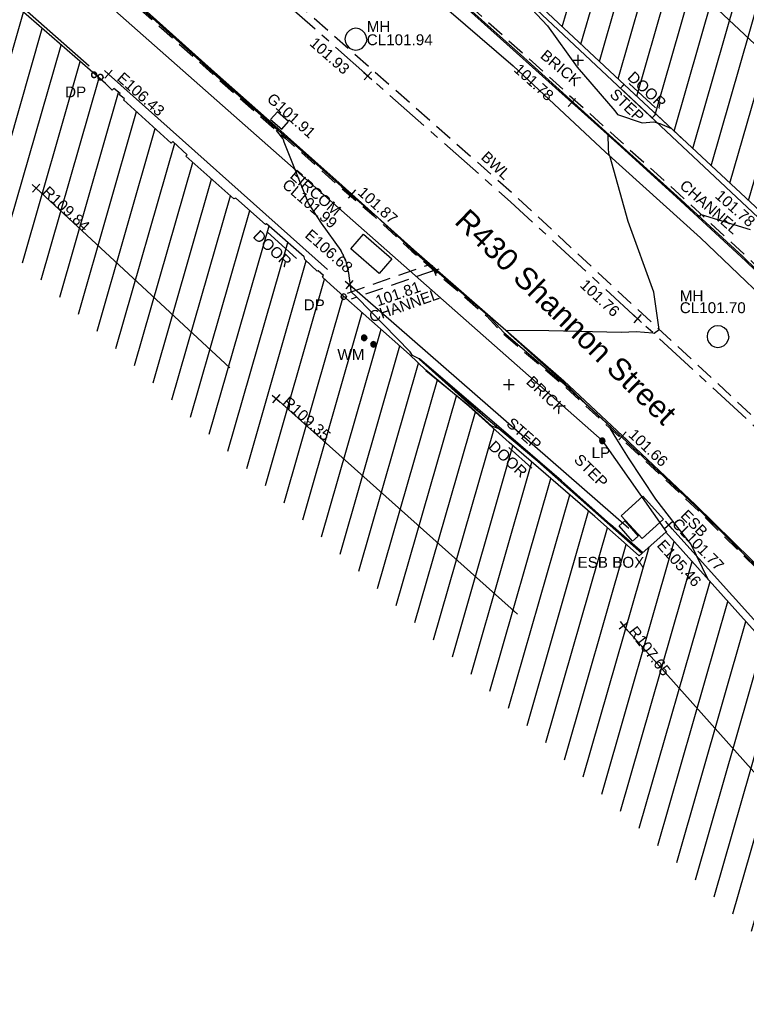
# Model space of a CAD drawing. Extents: x 635157 to 635442, y 694407 to 694910.
# Tile 78 of 103: x 635365 to 635385, y 694524 to 694551. Entities that reach past the tile are written whole.
import ezdxf

# ---------------------------------------------------------------- set-up
doc = ezdxf.new("R2010")
doc.units = 0
doc.header["$MEASUREMENT"] = 0
doc.linetypes.add('CENTER', pattern=[2, 1.25, -0.25, 0.25, -0.25])
doc.linetypes.add('DASHED', pattern=[0.75, 0.5, -0.25])
doc.layers.get('0').update_dxf_attribs({"color": 12, "linetype": 'CONTINUOUS'})
for name, color, linetype in [('BUILDING', 5, 'CONTINUOUS'), ('CHANGE_OF_SURFACE', 7, 'DASHED'), ('CHANNEL', 151, 'DASHED'), ('CHANNEL_LVL', 151, 'CONTINUOUS'), ('CHANNEL_TXT', 151, 'CONTINUOUS'), ('CONTOURS_INDEX', 4, 'CONTINUOUS'), ('CONTOURS_MINOR', 132, 'CONTINUOUS'), ('DOOR', 7, 'CONTINUOUS'), ('DOOR_TXT', 7, 'CONTINUOUS'), ('DOWNPIPE', 151, 'CONTINUOUS'), ('DOWNPIPE_TXT', 151, 'CONTINUOUS'), ('EAVE', 3, 'CONTINUOUS'), ('EAVE_LVL', 3, 'CONTINUOUS'), ('EIRCOM_COVER', 3, 'CONTINUOUS'), ('EIRCOM_COVER_RMK', 3, 'CONTINUOUS'), ('ESB_BOX', 1, 'CONTINUOUS'), ('ESB_BOX_TXT', 1, 'CONTINUOUS'), ('ESB_COVER', 1, 'CONTINUOUS'), ('ESB_COVER_RMK', 1, 'CONTINUOUS'), ('GULLY', 151, 'CONTINUOUS'), ('GULLY_LVL', 151, 'CONTINUOUS'), ('HATCHING', 4, 'CONTINUOUS'), ('KERB_BOTTOM', 172, 'CONTINUOUS'), ('KERB_BOTTOM_LVL', 172, 'CONTINUOUS'), ('KERB_TOP', 2, 'CONTINUOUS'), ('LAMPPOST', 6, 'CONTINUOUS'), ('LAMPPOST_TXT', 6, 'CONTINUOUS'), ('MANHOLES', 12, 'CONTINUOUS'), ('MANHOLES_LVL', 12, 'CONTINUOUS'), ('MANHOLES_RMK', 12, 'CONTINUOUS'), ('MANHOLES_TXT', 12, 'CONTINUOUS'), ('MARKINGS_DASHED_WHITE', 9, 'DASHED'), ('MARKINGS_DASHED_WHITE_TXT', 9, 'CONTINUOUS'), ('MARKINGS_DOUBLE_YELLOW', 9, 'CONTINUOUS'), ('OVERHEAD_ELECTRIC', 1, 'OH_ELEC'), ('RIDGE', 6, 'CONTINUOUS'), ('RIDGE_LVL', 6, 'CONTINUOUS'), ('ROAD_CROWNLINE', 212, 'CENTER'), ('ROAD_CROWNLINE_LVL', 212, 'CONTINUOUS'), ('STEPS', 7, 'CONTINUOUS'), ('STEPS_TXT', 7, 'CONTINUOUS'), ('TEXT', 7, 'CONTINUOUS'), ('TEXT_RMK', 7, 'CONTINUOUS'), ('TEXT_TXT', 7, 'CONTINUOUS'), ('WATER_METER', 5, 'CONTINUOUS'), ('WATER_METER_TXT', 5, 'CONTINUOUS')]:
    doc.layers.add(name, color=color, linetype=linetype)
doc.styles.add('Arial', font='arial.ttf')
doc.linetypes.add('OH_ELEC', pattern='A,4,-0.4,["OE",Arial,S=0.36,R=0,X=0,Y=-0.18],-1.2', length=5.6)

# ---------------------------------------------------------------- blocks, each defined once
blk = doc.blocks.new('CIRCL')
at = {"color": 0, "linetype": 'ByBlock', "flags": 128}
for points in [[(0.5, 0), (0.475, 0.154), (0.404, 0.293), (0.293, 0.404), (0.154, 0.475), (0, 0.5), (-0.154, 0.475), (-0.293, 0.404), (-0.404, 0.293), (-0.475, 0.154), (-0.5, 0), (-0.475, -0.154), (-0.404, -0.293), (-0.293, -0.404), (-0.154, -0.475), (0, -0.5), (0.154, -0.475), (0.293, -0.404), (0.404, -0.293), (0.475, -0.154)], [(0.5, 0), (0.475, -0.154)]]:
    blk.add_lwpolyline(points, dxfattribs=at)
blk = doc.blocks.new('SPOT')
at = {"color": 0, "linetype": 'ByBlock', "flags": 128}
for points in [[(-0.5, 0), (0.5, 0)], [(0, 0.5), (0, -0.5)]]:
    blk.add_lwpolyline(points, dxfattribs=at)
blk = doc.blocks.new('MH_CIR2')
at = {"color": 0, "linetype": 'ByBlock', "flags": 128}
for points in [[(0.5, 0), (0.475, 0.154), (0.404, 0.293), (0.293, 0.404), (0.154, 0.475), (0, 0.5), (-0.154, 0.475), (-0.293, 0.404), (-0.404, 0.293), (-0.475, 0.154), (-0.5, 0), (-0.475, -0.154), (-0.404, -0.293), (-0.293, -0.404), (-0.154, -0.475), (0, -0.5), (0.154, -0.475), (0.293, -0.404), (0.404, -0.293), (0.475, -0.154)], [(-0.499, -0.033), (0.033, 0.499)], [(-0.496, 0.06), (-0.06, 0.496)], [(-0.488, -0.111), (0.111, 0.488)], [(-0.467, -0.18), (0.18, 0.467)], [(-0.467, 0.179), (-0.179, 0.467)], [(-0.438, -0.241), (0.241, 0.438)], [(-0.403, -0.296), (0.296, 0.403)], [(-0.362, -0.345), (0.345, 0.362)], [(-0.315, -0.388), (0.388, 0.315)], [(-0.263, -0.425), (0.425, 0.263)], [(-0.204, -0.456), (0.456, 0.204)], [(-0.138, -0.48), (0.48, 0.138)], [(-0.064, -0.496), (0.496, 0.064)], [(0.5, 0), (0.475, -0.154)], [(0.022, -0.5), (0.5, -0.022)], [(0.128, -0.483), (0.483, -0.128)], [(0.305, -0.396), (0.396, -0.305)]]:
    blk.add_lwpolyline(points, dxfattribs=at)
blk = doc.blocks.new('MH_CIR1')
at = {"color": 0, "linetype": 'ByBlock', "flags": 128}
for points in [[(0.5, 0), (0.475, 0.154), (0.404, 0.293), (0.293, 0.404), (0.154, 0.475), (0, 0.5), (-0.154, 0.475), (-0.293, 0.404), (-0.404, 0.293), (-0.475, 0.154), (-0.5, 0), (-0.475, -0.154), (-0.404, -0.293), (-0.293, -0.404), (-0.154, -0.475), (0, -0.5), (0.154, -0.475), (0.293, -0.404), (0.404, -0.293), (0.475, -0.154)], [(0.49, 0), (0.466, 0.151), (0.396, 0.288), (0.288, 0.396), (0.151, 0.466), (0, 0.49), (-0.151, 0.466), (-0.288, 0.396), (-0.396, 0.288), (-0.466, 0.151), (-0.49, 0), (-0.466, -0.151), (-0.396, -0.288), (-0.288, -0.396), (-0.151, -0.466), (0, -0.49), (0.151, -0.466), (0.288, -0.396), (0.396, -0.288), (0.466, -0.151)], [(0.471, 0), (0.448, 0.145), (0.381, 0.276), (0.276, 0.381), (0.145, 0.448), (0, 0.471), (-0.145, 0.448), (-0.276, 0.381), (-0.381, 0.276), (-0.448, 0.145), (-0.471, 0), (-0.448, -0.145), (-0.381, -0.276), (-0.276, -0.381), (-0.145, -0.448), (0, -0.471), (0.145, -0.448), (0.276, -0.381), (0.381, -0.276), (0.448, -0.145)], [(0.471, 0), (0.448, -0.145)], [(0.49, 0), (0.466, -0.151)], [(0.5, 0), (0.475, -0.154)]]:
    blk.add_lwpolyline(points, dxfattribs=at)

msp = doc.modelspace()

# ---------------------------------------------------------------- hatches: boundary and pattern name
at = {"layer": 'HATCHING'}
h = msp.add_hatch(dxfattribs=at)
h.set_pattern_fill('ANSI31', color=256, scale=5, angle=29)
h.paths.add_polyline_path([(635383.126, 694537.127), (635382.391, 694536.475), (635381.168, 694537.559), (635378.803, 694539.603), (635377.697, 694540.605), (635376.515, 694541.589), (635376.514, 694541.59), (635376.065, 694542.029), (635373.987, 694543.865), (635373.671, 694544.157), (635373.693, 694544.198), (635373.551, 694544.328), (635373.524, 694544.32), (635373.178, 694544.642), (635373.159, 694544.718), (635372.124, 694545.63), (635372.1, 694545.61), (635371.283, 694546.33), (635371.227, 694546.318), (635369.901, 694547.492), (635369.938, 694547.529), (635369.546, 694547.897), (635369.499, 694547.853), (635368.188, 694549.046), (635368.212, 694549.07), (635368.073, 694549.191), (635368.092, 694549.213), (635367.926, 694549.353), (635367.877, 694549.313), (635367.688, 694549.495), (635364.724, 694552.073), (635361.764, 694554.59), (635361.016, 694555.235), (635357.697, 694551.62), (635390.62, 694521.424), (635394.389, 694524.659), (635390.764, 694528.774), (635386.933, 694532.877)])
h.paths.add_polyline_path([(635375.04, 694542.238), (635375.038, 694542.236), (635375.047, 694542.235)], flags=16)
h.paths.add_polyline_path([(635375.144, 694542.302), (635375.145, 694542.303), (635375.145, 694542.305)], flags=16)
h.paths.add_polyline_path([(635375.023, 694542.248), (635375.009, 694542.261), (635375.114, 694542.367), (635375.129, 694542.354)], flags=16)
h.paths.add_polyline_path([(635374.783, 694542.419), (635374.781, 694542.417), (635374.79, 694542.416)], flags=16)
h.paths.add_polyline_path([(635374.887, 694542.483), (635374.888, 694542.484), (635374.888, 694542.486)], flags=16)
h.paths.add_polyline_path([(635374.766, 694542.429), (635374.752, 694542.442), (635374.857, 694542.548), (635374.872, 694542.535)], flags=16)
h.paths.add_polyline_path([(635392.055, 694548.539), (635387.634, 694544.147), (635388.401, 694543.446), (635391.278, 694540.784), (635393.592, 694538.676), (635395.105, 694537.24), (635396.963, 694535.426), (635399.097, 694533.362), (635400.928, 694531.6), (635403.176, 694529.45), (635405.722, 694526.928), (635409.553, 694522.994), (635413.791, 694527.117)])
h.paths.add_polyline_path([(635375.884, 694562.701), (635372.131, 694558.679), (635373.989, 694556.946), (635376.276, 694554.813), (635380.019, 694551.291), (635381.717, 694549.708), (635383.835, 694547.728), (635385.857, 694545.85), (635390.685, 694550.853)])
h.paths.add_polyline_path([(635363.024, 694587.399), (635356.617, 694581.318), (635356.773, 694581.157), (635356.004, 694580.237), (635355.585, 694579.218), (635355.426, 694578.119), (635355.577, 694577.002), (635355.984, 694576.012), (635356.678, 694575.139), (635356.485, 694574.958), (635356.693, 694574.735), (635356.754, 694574.799), (635358.757, 694572.674), (635358.7, 694572.622), (635358.909, 694572.399), (635358.962, 694572.456), (635360.656, 694570.655), (635361.072, 694570.225), (635361.009, 694570.162), (635361.215, 694569.938), (635361.283, 694569.994), (635363.472, 694567.669), (635363.411, 694567.617), (635363.617, 694567.394), (635363.675, 694567.448), (635365.854, 694565.13), (635365.798, 694565.078), (635366.007, 694564.862), (635366.068, 694564.916), (635367.636, 694563.237), (635368.156, 694562.701), (635368.092, 694562.642), (635368.313, 694562.412), (635368.377, 694562.463), (635370.712, 694560.002), (635370.654, 694559.955), (635370.864, 694559.74), (635376.69, 694565.287)])
h.paths.add_polyline_path([(635340.843, 694609.097), (635310.668, 694641.242), (635260.998, 694711.13), (635254.794, 694707.967), (635254.982, 694707.577), (635255.037, 694707.594), (635255.163, 694707.314), (635255.303, 694707.369), (635255.766, 694706.482), (635255.619, 694706.411), (635256.092, 694705.42), (635256.628, 694704.271), (635257.33, 694702.895), (635257.783, 694701.937), (635258.364, 694700.775), (635258.996, 694699.481), (635259.124, 694699.553), (635259.626, 694698.518), (635259.497, 694698.455), (635260.193, 694697.018), (635260.144, 694696.981), (635260.329, 694696.616), (635260.381, 694696.631), (635261.009, 694695.748), (635262.602, 694693.558), (635263.275, 694692.54), (635263.528, 694692.702), (635264.494, 694691.381), (635264.227, 694691.194), (635264.297, 694691.118), (635264.252, 694691.086), (635265.225, 694689.727), (635267.498, 694686.442), (635267.479, 694686.428), (635267.607, 694686.268), (635267.788, 694686.376), (635269.1, 694684.707), (635268.869, 694684.547), (635269.504, 694683.685), (635269.543, 694683.712), (635270.354, 694682.607), (635270.491, 694682.511), (635270.671, 694682.43), (635270.847, 694682.401), (635271.107, 694682.488), (635271.918, 694681.42), (635272.84, 694680.278), (635272.364, 694679.954), (635272.854, 694679.329), (635272.812, 694679.297), (635272.932, 694679.124), (635273.014, 694679.177), (635273.648, 694678.217), (635273.694, 694678.243), (635274.241, 694677.393), (635274.322, 694677.452), (635274.91, 694676.606), (635274.861, 694676.575), (635274.92, 694676.482), (635276.416, 694674.246), (635277.193, 694673.114), (635278.058, 694671.847), (635279.242, 694670.079), (635279.079, 694669.979), (635279.249, 694669.748), (635279.32, 694669.803), (635279.542, 694669.455), (635279.651, 694669.54), (635282.053, 694666.055), (635281.964, 694665.988), (635282.084, 694665.805), (635282.134, 694665.84), (635282.536, 694665.275), (635282.487, 694665.236), (635282.613, 694665.058), (635282.682, 694665.104), (635283.819, 694663.481), (635283.741, 694663.42), (635283.859, 694663.248), (635283.93, 694663.291), (635284.117, 694662.979), (635284.029, 694662.9), (635284.165, 694662.734), (635284.275, 694662.815), (635285.778, 694660.802), (635285.666, 694660.718), (635285.705, 694660.654), (635285.764, 694660.703), (635286.193, 694660.137), (635286.93, 694659.112), (635288.509, 694656.867), (635289.051, 694656.088), (635290.225, 694654.445), (635290.724, 694653.781), (635292.372, 694651.445), (635293.989, 694649.178), (635296.004, 694646.335), (635295.947, 694646.294), (635296.987, 694644.887), (635298.142, 694643.179), (635299.048, 694641.89), (635299.21, 694641.681), (635300.475, 694640.048), (635301.031, 694639.284), (635302.386, 694637.532), (635304.433, 694634.847), (635304.403, 694634.821), (635304.583, 694634.617), (635304.626, 694634.651), (635306.232, 694632.553), (635306.822, 694631.695), (635306.918, 694631.74), (635306.955, 694631.718), (635307.058, 694631.782), (635307.945, 694630.615), (635308.029, 694630.507), (635308.555, 694629.816), (635308.651, 694629.703), (635308.717, 694629.612), (635309.21, 694628.764), (635309.273, 694628.57), (635309.343, 694628.377), (635309.955, 694627.62), (635311.07, 694628.5), (635311.462, 694627.992), (635311.401, 694627.955), (635311.521, 694627.794), (635311.582, 694627.838), (635312.298, 694626.916), (635312.23, 694626.858), (635312.347, 694626.703), (635312.411, 694626.747), (635313.011, 694625.977), (635312.943, 694625.923), (635313.061, 694625.762), (635313.122, 694625.806), (635313.639, 694625.127), (635313.58, 694625.083), (635313.691, 694624.924), (635313.764, 694624.97), (635314.35, 694624.186), (635314.284, 694624.142), (635314.403, 694623.987), (635314.462, 694624.024), (635315.019, 694623.294), (635314.962, 694623.257), (635315.075, 694623.095), (635315.122, 694623.129), (635315.752, 694622.303), (635315.693, 694622.247), (635315.82, 694622.102), (635315.889, 694622.154), (635316.357, 694621.544), (635317.722, 694619.845), (635318.742, 694618.632), (635319.225, 694618.053), (635319.524, 694617.632), (635320.928, 694615.953), (635322.544, 694614.007), (635323.254, 694613.14), (635323.203, 694613.102), (635323.369, 694612.916), (635323.489, 694613.036), (635325.36, 694610.767), (635325.953, 694610.086), (635325.771, 694609.939), (635325.938, 694609.75), (635326.002, 694609.776), (635327.112, 694608.412), (635328.448, 694606.818), (635329.242, 694605.88), (635329.34, 694605.73), (635329.773, 694605.271), (635329.862, 694605.34), (635331.264, 694603.652), (635331.085, 694603.49), (635331.153, 694603.397), (635331.247, 694603.446), (635331.543, 694603.11), (635331.433, 694603.021), (635331.597, 694602.826), (635331.705, 694602.906), (635332.418, 694602.056), (635332.994, 694601.365), (635335.075, 694598.87), (635334.94, 694598.76), (635335.115, 694598.559), (635335.237, 694598.656), (635335.362, 694598.51), (635335.332, 694598.483), (635336.798, 694596.765), (635336.874, 694596.826), (635337.55, 694596.014), (635337.477, 694595.946), (635339.6, 694593.424), (635340.215, 694592.695), (635340.284, 694592.75), (635340.984, 694591.926), (635340.903, 694591.872), (635341.801, 694590.804), (635341.881, 694590.867), (635342.556, 694590.041), (635342.482, 694589.987), (635343.585, 694588.723), (635344.318, 694589.348), (635353.835, 694597.429)])
h.paths.add_polyline_path([(635382.744, 694536.758), (635383.892, 694535.484), (635384.233, 694535.791), (635383.086, 694537.065)], flags=24)
h.paths.add_polyline_path([(635381.965, 694534.404), (635383.024, 694533.025), (635383.388, 694533.305), (635382.33, 694534.683)], flags=24)
h.paths.add_polyline_path([(635372.431, 694540.666), (635373.727, 694539.508), (635374.034, 694539.851), (635372.738, 694541.009)], flags=24)
h.paths.add_polyline_path([(635365.816, 694546.463), (635367.09, 694545.282), (635367.402, 694545.619), (635366.128, 694546.8)], flags=24)
h.paths.add_polyline_path([(635359.556, 694551.748), (635360.86, 694550.599), (635361.164, 694550.944), (635359.86, 694552.093)], flags=24)
h.paths.add_polyline_path([(635393.406, 694524.392), (635394.138, 694524.392), (635394.138, 694524.842), (635393.406, 694524.842)], flags=24)
h.paths.add_polyline_path([(635373.073, 694543.169), (635373.806, 694543.169), (635373.806, 694543.619), (635373.073, 694543.619)], flags=24)
h.paths.add_polyline_path([(635366.503, 694549.035), (635367.235, 694549.035), (635367.235, 694549.485), (635366.503, 694549.485)], flags=24)
h.paths.add_polyline_path([(635374.002, 694541.799), (635374.897, 694541.799), (635374.897, 694542.249), (635374.002, 694542.249)], flags=24)
h.paths.add_polyline_path([(635380.612, 694536.067), (635382.608, 694536.067), (635382.608, 694536.533), (635380.612, 694536.533)], flags=24)
h.paths.add_polyline_path([(635361.368, 694554.115), (635362.457, 694553.216), (635362.753, 694553.576), (635361.664, 694554.474)], flags=24)
h.paths.add_polyline_path([(635371.614, 694545.258), (635372.643, 694544.29), (635372.962, 694544.629), (635371.933, 694545.597)], flags=24)
h.paths.add_polyline_path([(635378.099, 694539.452), (635379.136, 694538.494), (635379.452, 694538.836), (635378.415, 694539.794)], flags=24)
h.paths.add_polyline_path([(635385.395, 694533.514), (635386.396, 694532.517), (635386.725, 694532.847), (635385.724, 694533.844)], flags=24)
h.paths.add_polyline_path([(635389.274, 694529.463), (635390.229, 694528.423), (635390.572, 694528.738), (635389.616, 694529.778)], flags=24)
h.paths.add_polyline_path([(635387.681, 694544.171), (635388.946, 694543.014), (635389.256, 694543.353), (635387.991, 694544.51)], flags=24)
h.paths.add_polyline_path([(635394.829, 694537.606), (635396.057, 694536.41), (635396.378, 694536.74), (635395.149, 694537.936)], flags=24)
h.paths.add_polyline_path([(635408.09, 694524.636), (635409.301, 694523.422), (635409.627, 694523.747), (635408.416, 694524.961)], flags=24)
h.paths.add_polyline_path([(635390.548, 694545.749), (635391.829, 694544.575), (635392.14, 694544.914), (635390.859, 694546.088)], flags=24)
h.paths.add_polyline_path([(635397.846, 694539.777), (635399.094, 694538.569), (635399.414, 694538.899), (635398.166, 694540.108)], flags=24)
h.paths.add_polyline_path([(635404.16, 694532.598), (635405.384, 694531.365), (635405.71, 694531.689), (635404.486, 694532.922)], flags=24)
h.paths.add_polyline_path([(635394.539, 694537.736), (635395.271, 694537.736), (635395.271, 694538.186), (635394.539, 694538.186)], flags=25)
h.paths.add_polyline_path([(635390.658, 694541.517), (635391.702, 694540.565), (635392.015, 694540.909), (635390.972, 694541.861)], flags=24)
h.paths.add_polyline_path([(635398.212, 694534.418), (635399.253, 694533.464), (635399.568, 694533.807), (635398.526, 694534.761)], flags=24)
h.paths.add_polyline_path([(635406.678, 694526.264), (635407.691, 694525.28), (635408.016, 694525.614), (635407.002, 694526.598)], flags=24)
h.paths.add_polyline_path([(635372.537, 694558.388), (635373.787, 694557.214), (635374.102, 694557.549), (635372.852, 694558.723)], flags=24)
h.paths.add_polyline_path([(635375.46, 694560.145), (635376.727, 694558.956), (635377.042, 694559.292), (635375.774, 694560.48)], flags=24)
h.paths.add_polyline_path([(635385.524, 694550.725), (635386.792, 694549.536), (635387.106, 694549.872), (635385.839, 694551.06)], flags=24)
h.paths.add_polyline_path([(635385.34, 694546.201), (635386.072, 694546.201), (635386.072, 694546.651), (635385.34, 694546.651)], flags=25)
h.paths.add_polyline_path([(635372.71, 694558.5), (635374.473, 694558.5), (635374.473, 694558.966), (635372.71, 694558.966)], flags=24)
h.paths.add_polyline_path([(635375.135, 694556.049), (635376.179, 694555.097), (635376.493, 694555.441), (635375.449, 694556.393)], flags=24)
h.paths.add_polyline_path([(635381.928, 694549.628), (635382.961, 694548.665), (635383.279, 694549.006), (635382.245, 694549.968)], flags=24)
h.paths.add_polyline_path([(635368.921, 694560.667), (635370.096, 694559.419), (635370.431, 694559.735), (635369.255, 694560.983)], flags=9)
h.paths.add_polyline_path([(635373.432, 694566.114), (635374.592, 694564.82), (635374.934, 694565.126), (635373.775, 694566.421)], flags=24)
h.paths.add_polyline_path([(635358.701, 694582.255), (635359.861, 694580.96), (635360.203, 694581.267), (635359.044, 694582.561)], flags=24)
h.paths.add_polyline_path([(635371.083, 694559.997), (635372.004, 694559.085), (635372.332, 694559.415), (635371.411, 694560.327)], flags=9)
h.paths.add_polyline_path([(635358.317, 694572.055), (635359.314, 694571.088), (635359.638, 694571.422), (635358.641, 694572.389)], flags=25)
h.paths.add_polyline_path([(635359.634, 694572.058), (635360.605, 694571.032), (635360.943, 694571.352), (635359.972, 694572.378)], flags=24)
h.paths.add_polyline_path([(635366.612, 694564.608), (635367.582, 694563.581), (635367.921, 694563.901), (635366.951, 694564.928)], flags=24)
h.paths.add_polyline_path([(635277.397, 694671.63), (635278.358, 694670.21), (635278.738, 694670.467), (635277.778, 694671.887)], flags=25)
h.paths.add_polyline_path([(635289.693, 694653.977), (635290.679, 694652.575), (635291.055, 694652.839), (635290.068, 694654.241)], flags=25)
h.paths.add_polyline_path([(635321.171, 694614.358), (635322.266, 694613.039), (635322.619, 694613.332), (635321.524, 694614.652)], flags=25)
h.paths.add_polyline_path([(635326.786, 694607.556), (635327.879, 694606.235), (635328.233, 694606.528), (635327.141, 694607.849)], flags=25)
h.paths.add_polyline_path([(635334.893, 694597.806), (635335.995, 694596.492), (635336.347, 694596.787), (635335.245, 694598.101)], flags=25)
h.paths.add_polyline_path([(635328.987, 694605.239), (635330.079, 694603.916), (635330.433, 694604.209), (635329.342, 694605.531)], flags=25)
h.paths.add_polyline_path([(635310.623, 694628.146), (635311.638, 694626.764), (635312.009, 694627.037), (635310.993, 694628.418)], flags=25)
h.paths.add_polyline_path([(635308.013, 694629.017), (635309.051, 694627.653), (635309.417, 694627.931), (635308.379, 694629.296)], flags=25)
h.paths.add_polyline_path([(635287.822, 694656.716), (635288.803, 694655.31), (635289.18, 694655.573), (635288.199, 694656.979)], flags=25)
h.paths.add_polyline_path([(635289.3, 694661.422), (635290.306, 694660.008), (635290.674, 694660.27), (635289.668, 694661.684)], flags=24)
h.paths.add_polyline_path([(635287.328, 694664.72), (635288.335, 694663.307), (635288.703, 694663.569), (635287.696, 694664.982)], flags=24)
h.paths.add_polyline_path([(635276.791, 694679.468), (635277.799, 694678.053), (635278.174, 694678.32), (635277.165, 694679.735)], flags=24)
h.paths.add_polyline_path([(635263.589, 694698.107), (635264.562, 694696.668), (635264.943, 694696.925), (635263.969, 694698.365)], flags=24)
h.paths.add_polyline_path([(635300.234, 694646.926), (635301.227, 694645.5), (635301.604, 694645.763), (635300.611, 694647.189)], flags=24)
h.paths.add_polyline_path([(635314.377, 694630.573), (635315.421, 694629.184), (635315.789, 694629.46), (635314.745, 694630.85)], flags=24)
h.paths.add_polyline_path([(635302.728, 694644.374), (635303.77, 694642.983), (635304.138, 694643.258), (635303.097, 694644.65)], flags=24)
h.paths.add_polyline_path([(635306.117, 694640.277), (635307.141, 694638.874), (635307.513, 694639.145), (635306.488, 694640.548)], flags=24)
h.paths.add_polyline_path([(635321.417, 694621.193), (635322.521, 694619.851), (635322.876, 694620.143), (635321.772, 694621.485)], flags=24)
h.paths.add_polyline_path([(635326.11, 694614.754), (635327.214, 694613.412), (635327.569, 694613.704), (635326.465, 694615.046)], flags=24)
h.paths.add_polyline_path([(635332.721, 694606.876), (635333.831, 694605.539), (635334.185, 694605.833), (635333.075, 694607.17)], flags=24)
h.paths.add_polyline_path([(635339.319, 694599.986), (635340.436, 694598.655), (635340.788, 694598.95), (635339.671, 694600.282)], flags=24)
h.paths.add_polyline_path([(635344.525, 694593.796), (635345.642, 694592.464), (635345.994, 694592.759), (635344.877, 694594.091)], flags=24)
h.paths.add_polyline_path([(635344.311, 694589.488), (635345.109, 694588.467), (635345.476, 694588.754), (635344.677, 694589.775)], flags=9)
h.paths.add_polyline_path([(635323.733, 694611.065), (635324.661, 694609.969), (635325.016, 694610.27), (635324.088, 694611.366)], flags=25)
h.paths.add_polyline_path([(635296.758, 694643.381), (635297.593, 694642.213), (635297.971, 694642.483), (635297.136, 694643.651)], flags=25)
h.paths.add_polyline_path([(635294.822, 694647.95), (635295.559, 694647.95), (635295.559, 694648.416), (635294.822, 694648.416)], flags=25)
h.paths.add_polyline_path([(635290.196, 694654.343), (635290.928, 694654.343), (635290.928, 694654.793), (635290.196, 694654.793)], flags=25)
h.paths.add_polyline_path([(635294.588, 694648.28), (635295.32, 694648.28), (635295.32, 694648.73), (635294.588, 694648.73)], flags=25)
h.paths.add_polyline_path([(635306.518, 694632.205), (635307.25, 694632.205), (635307.25, 694632.655), (635306.518, 694632.655)], flags=24)
h.paths.add_polyline_path([(635317.842, 694619.703), (635318.574, 694619.703), (635318.574, 694620.153), (635317.842, 694620.153)], flags=25)
h.paths.add_polyline_path([(635329.711, 694605.428), (635330.444, 694605.428), (635330.444, 694605.878), (635329.711, 694605.878)], flags=24)
h.paths.add_polyline_path([(635343.261, 694589.056), (635343.993, 694589.056), (635343.993, 694589.506), (635343.261, 694589.506)], flags=25)
h.paths.add_polyline_path([(635309.576, 694628.379), (635310.617, 694628.379), (635310.617, 694628.844), (635309.576, 694628.844)], flags=24)
h.paths.add_polyline_path([(635340.2, 694590.968), (635341.541, 694589.522), (635341.882, 694589.838), (635340.541, 694591.284)], flags=25)
h.paths.add_polyline_path([(635340.442, 694591.192), (635341.687, 694589.849), (635342.028, 694590.166), (635340.783, 694591.509)], flags=25)
h.paths.add_polyline_path([(635286.101, 694660.506), (635286.917, 694659.353), (635287.297, 694659.622), (635286.481, 694660.775)], flags=24)
h.paths.add_polyline_path([(635289.117, 694656.561), (635289.897, 694655.383), (635290.285, 694655.64), (635289.505, 694656.818)], flags=24)
h.paths.add_polyline_path([(635292.723, 694652.123), (635293.489, 694650.936), (635293.88, 694651.188), (635293.115, 694652.375)], flags=24)
h.paths.add_polyline_path([(635295.154, 694647.899), (635295.962, 694646.741), (635296.343, 694647.007), (635295.536, 694648.166)], flags=24)
h.paths.add_polyline_path([(635301.236, 694639.307), (635302.063, 694638.162), (635302.44, 694638.434), (635301.614, 694639.58)], flags=24)
h.paths.add_polyline_path([(635305.299, 694634.449), (635306.127, 694633.305), (635306.504, 694633.578), (635305.676, 694634.722)], flags=24)
h.paths.add_polyline_path([(635308.082, 694631.11), (635308.937, 694629.986), (635309.308, 694630.268), (635308.453, 694631.392)], flags=24)
h.paths.add_polyline_path([(635311.392, 694628.453), (635312.221, 694627.31), (635312.598, 694627.583), (635311.768, 694628.726)], flags=24)
h.paths.add_polyline_path([(635312.542, 694627.118), (635313.388, 694625.987), (635313.761, 694626.267), (635312.914, 694627.397)], flags=24)
h.paths.add_polyline_path([(635316.603, 694621.593), (635317.465, 694620.474), (635317.834, 694620.758), (635316.972, 694621.877)], flags=24)
h.paths.add_polyline_path([(635319.39, 694617.975), (635320.316, 694616.908), (635320.668, 694617.214), (635319.742, 694618.28)], flags=24)
h.paths.add_polyline_path([(635322.822, 694613.451), (635323.56, 694613.451), (635323.56, 694613.917), (635322.822, 694613.917)], flags=25)
h.paths.add_polyline_path([(635325.193, 694611.233), (635326.081, 694610.134), (635326.443, 694610.427), (635325.555, 694611.526)], flags=24)
h.paths.add_polyline_path([(635328.547, 694606.999), (635329.5, 694605.957), (635329.844, 694606.271), (635328.891, 694607.313)], flags=24)
h.paths.add_polyline_path([(635330.018, 694605.16), (635330.94, 694604.09), (635331.293, 694604.393), (635330.371, 694605.464)], flags=24)
h.paths.add_polyline_path([(635332.93, 694601.622), (635333.842, 694600.543), (635334.197, 694600.844), (635333.286, 694601.923)], flags=24)
h.paths.add_polyline_path([(635338.789, 694594.985), (635339.747, 694593.947), (635340.09, 694594.263), (635339.131, 694595.301)], flags=24)
h.paths.add_polyline_path([(635271.708, 694679.383), (635272.751, 694678.025), (635273.109, 694678.301), (635272.066, 694679.658)], flags=25)
h.paths.add_polyline_path([(635283.749, 694662.265), (635284.714, 694660.848), (635285.094, 694661.106), (635284.129, 694662.524)], flags=25)
h.paths.add_polyline_path([(635267.26, 694685.32), (635268.305, 694683.96), (635268.669, 694684.24), (635267.625, 694685.6)], flags=25)
h.paths.add_polyline_path([(635258.819, 694698.181), (635259.576, 694696.643), (635259.989, 694696.846), (635259.231, 694698.384)], flags=25)
h.paths.add_polyline_path([(635254.141, 694707.654), (635254.898, 694706.116), (635255.31, 694706.319), (635254.553, 694707.857)], flags=9)
h.paths.add_polyline_path([(635261.038, 694702.064), (635261.816, 694700.513), (635262.22, 694700.715), (635261.442, 694702.266)], flags=24)
h.paths.add_polyline_path([(635257.727, 694708.913), (635258.469, 694707.341), (635258.885, 694707.537), (635258.143, 694709.109)], flags=24)
h.paths.add_polyline_path([(635272.596, 694679.499), (635273.474, 694680.057), (635273.224, 694680.45), (635272.346, 694679.892)], flags=25)
h.paths.add_polyline_path([(635282.458, 694665.472), (635283.283, 694664.325), (635283.661, 694664.597), (635282.836, 694665.744)], flags=24)
h.paths.add_polyline_path([(635280.995, 694668.931), (635281.819, 694667.784), (635282.197, 694668.055), (635281.373, 694669.203)], flags=24)
h.paths.add_polyline_path([(635277.625, 694673.751), (635278.387, 694672.561), (635278.779, 694672.812), (635278.017, 694674.002)], flags=24)
h.paths.add_polyline_path([(635274.282, 694677.729), (635275.121, 694676.592), (635275.496, 694676.869), (635274.657, 694678.005)], flags=24)
h.paths.add_polyline_path([(635273.195, 694679.797), (635274.051, 694678.674), (635274.422, 694678.956), (635273.565, 694680.079)], flags=24)
h.paths.add_polyline_path([(635271.568, 694682.18), (635272.401, 694681.039), (635272.777, 694681.314), (635271.944, 694682.455)], flags=24)
h.paths.add_polyline_path([(635265.934, 694690.424), (635266.72, 694689.25), (635267.107, 694689.509), (635266.321, 694690.683)], flags=24)
h.paths.add_polyline_path([(635263.542, 694692.787), (635264.367, 694691.64), (635264.745, 694691.912), (635263.92, 694693.059)], flags=24)
h.paths.add_polyline_path([(635259.047, 694699.801), (635259.71, 694698.554), (635260.122, 694698.773), (635259.458, 694700.02)], flags=24)
h.paths.add_polyline_path([(635256.657, 694704.671), (635257.329, 694703.429), (635257.738, 694703.651), (635257.066, 694704.893)], flags=24)
h.paths.add_polyline_path([(635255.185, 694707.631), (635255.853, 694706.387), (635256.264, 694706.607), (635255.595, 694707.852)], flags=24)
h.paths.add_polyline_path([(635285.757, 694661.734), (635286.652, 694661.734), (635286.652, 694662.184), (635285.757, 694662.184)], flags=24)
h.paths.add_polyline_path([(635256.761, 694701.55), (635257.738, 694699.836), (635258.143, 694700.067), (635257.166, 694701.781)], flags=25)
h.paths.add_polyline_path([(635257.048, 694701.714), (635257.575, 694700.79), (635257.979, 694701.02), (635257.452, 694701.944)], flags=25)

# ---------------------------------------------------------------- linework, layer by layer
at = {"layer": 'BUILDING', "flags": 128}
for points in [[(635390.685, 694550.853), (635385.857, 694545.85), (635383.835, 694547.728), (635381.717, 694549.708), (635380.019, 694551.291), (635376.276, 694554.813), (635373.989, 694556.946), (635372.131, 694558.679), (635375.884, 694562.701)], [(635386.933, 694532.877), (635383.126, 694537.127), (635382.391, 694536.475), (635381.168, 694537.559), (635378.803, 694539.603), (635377.697, 694540.605), (635376.514, 694541.59), (635376.065, 694542.029), (635373.987, 694543.865), (635373.671, 694544.157), (635373.693, 694544.198), (635373.551, 694544.328), (635373.524, 694544.32), (635373.178, 694544.642), (635373.159, 694544.718), (635372.124, 694545.63), (635372.1, 694545.61), (635371.283, 694546.33), (635371.227, 694546.318), (635369.901, 694547.492), (635369.938, 694547.529), (635369.546, 694547.897), (635369.499, 694547.853), (635368.188, 694549.046), (635368.212, 694549.07), (635368.073, 694549.191), (635368.092, 694549.213), (635367.926, 694549.353), (635367.877, 694549.313), (635367.688, 694549.495), (635364.724, 694552.073)]]:
    msp.add_lwpolyline(points, dxfattribs=at)
at = {"layer": 'CHANGE_OF_SURFACE', "flags": 128}
for points in [[(635297.164, 694607.719), (635298.362, 694607.944), (635300.386, 694608.307), (635303.298, 694608.87), (635303.793, 694608.935), (635304.472, 694608.88), (635305.339, 694608.673), (635306.018, 694608.436), (635307.538, 694609.958), (635307.628, 694610.003), (635307.752, 694609.998), (635308.048, 694609.67), (635308.741, 694609.001), (635310.399, 694607.349), (635310.549, 694607.194), (635311.376, 694606.378), (635311.42, 694606.302), (635311.423, 694606.201), (635311.406, 694606.128), (635311.3, 694606.006), (635310.017, 694604.695), (635311.62, 694603.143), (635312.991, 694601.8), (635315.239, 694599.603), (635317.41, 694597.493), (635318.348, 694596.552), (635320.907, 694594.072), (635321.562, 694593.438), (635322.282, 694592.745), (635325.741, 694589.332), (635328.006, 694587.131), (635330.727, 694584.488), (635334.025, 694581.283), (635336.823, 694578.545), (635337.128, 694578.217), (635337.497, 694577.872), (635339.068, 694576.373), (635339.722, 694575.655), (635340.822, 694574.625), (635341.428, 694574.078), (635342.167, 694573.392), (635342.837, 694572.722), (635345.616, 694572.031), (635346.575, 694571.205), (635350.828, 694567.31), (635352.5, 694565.938), (635355.172, 694563.527), (635355.965, 694562.805), (635356.554, 694562.319), (635358.593, 694560.493), (635360.519, 694558.785), (635362.019, 694557.437), (635363.303, 694556.298), (635365.048, 694554.744), (635367.033, 694552.974), (635368.96, 694551.265), (635370.644, 694549.753), (635372.639, 694547.986), (635374.163, 694546.629), (635375.079, 694545.847), (635376.124, 694544.875), (635378.191, 694543.083), (635378.637, 694542.605), (635380.214, 694541.256), (635381.896, 694539.71), (635383.914, 694537.821), (635385.954, 694535.803), (635387.943, 694533.807), (635389.778, 694531.887), (635392.328, 694529.21), (635394.101, 694527.279), (635394.586, 694526.695), (635395.193, 694526.065), (635396.971, 694524.119), (635397.954, 694523.029), (635399.17, 694521.681), (635400.233, 694520.419), (635401.924, 694518.427), (635403.411, 694516.612), (635404.772, 694514.962), (635405.818, 694513.69), (635406.644, 694512.622)], [(635352.042, 694576.583), (635352.225, 694575.966), (635352.64, 694574.695), (635354.168, 694573.236), (635356.373, 694571.197), (635358.128, 694569.535), (635360.208, 694567.609), (635361.367, 694566.515), (635362.933, 694565.05), (635364.214, 694563.885), (635365.908, 694562.312), (635368.14, 694560.288), (635369.973, 694558.602), (635371.559, 694557.195), (635372.459, 694556.365), (635374.127, 694554.869), (635376.929, 694552.35), (635379.257, 694550.264), (635381.716, 694548.043), (635383.488, 694546.447), (635385.291, 694544.779), (635387.548, 694542.573), (635388.818, 694541.35), (635390.549, 694539.696), (635392.195, 694538.123), (635393.132, 694537.243), (635393.565, 694536.803)]]:
    msp.add_lwpolyline(points, dxfattribs=at)
at = {"layer": 'CHANNEL', "flags": 128}
for points in [[(635374.354, 694543.715), (635376.57, 694544.488)], [(635376.74, 694544.341), (635374.46, 694543.549)]]:
    msp.add_lwpolyline(points, dxfattribs=at)
at = {"layer": 'CONTOURS_INDEX', "flags": 128}
for points in [[(635378.856, 694552.166), (635379.862, 694551.08), (635380.683, 694549.942), (635381.716, 694548.736), (635381.788, 694548.642), (635382.47, 694548.412), (635382.787, 694548.435), (635382.954, 694548.392), (635383.274, 694548.251), (635383.623, 694547.926), (635382.717, 694548.773)], [(635376.515, 694541.589), (635377.688, 694540.63), (635378.323, 694540.065), (635378.498, 694539.998), (635377.293, 694541.061), (635376.799, 694541.509), (635376.333, 694541.907), (635376.142, 694541.995), (635376.085, 694542.099), (635374.615, 694543.603), (635374.606, 694543.614), (635374.455, 694543.751), (635374.461, 694543.782), (635374.395, 694544.268), (635374.313, 694544.629), (635374.244, 694544.737), (635374.252, 694544.749), (635374.227, 694544.79), (635374.224, 694544.791), (635374.177, 694544.876), (635374.179, 694544.893), (635373.644, 694545.642), (635373.278, 694546.196), (635372.614, 694547.872), (635372.613, 694547.872), (635372.598, 694547.938), (635372.576, 694547.975), (635372.578, 694547.976), (635372.402, 694548.196), (635372.427, 694548.223), (635370.675, 694549.788), (635369.004, 694551.314)]]:
    msp.add_lwpolyline(points, dxfattribs=at)
at = {"layer": 'CONTOURS_MINOR', "flags": 128}
msp.add_lwpolyline([(635384.29, 694535.827), (635383.813, 694536.805), (635383.376, 694537.348), (635383.225, 694537.554), (635382.848, 694538.044), (635382.093, 694539.181), (635381.771, 694539.695), (635381.6, 694539.982), (635381.625, 694540.01), (635380.877, 694540.717), (635380.28, 694541.294), (635379.679, 694541.811), (635378.857, 694542.557), (635378.714, 694542.696), (635379.899, 694542.684), (635381.904, 694542.643), (635382.3, 694542.662), (635382.764, 694542.626), (635382.797, 694542.616), (635382.941, 694542.717), (635382.794, 694543.745), (635382.086, 694545.693), (635381.576, 694547.5), (635381.555, 694547.545), (635381.543, 694547.731), (635381.529, 694548.072), (635383.426, 694546.379), (635384.046, 694545.829), (635384.096, 694545.884), (635385.446, 694545.471)], dxfattribs=at)
at = {"layer": 'DOOR', "flags": 128}
for points in [[(635382.114, 694549.49), (635382.838, 694548.82)], [(635372.953, 694544.674), (635372.151, 694545.401)], [(635379.435, 694538.897), (635378.794, 694539.468)]]:
    msp.add_lwpolyline(points, dxfattribs=at)
at = {"layer": 'EAVE', "flags": 128}
for points in [[(635385.815, 694545.664), (635371.977, 694558.659)], [(635367.242, 694549.972), (635361.122, 694555.37)], [(635373.808, 694544.367), (635367.773, 694549.75)], [(635382.1, 694537.228), (635374.408, 694543.948)], [(635394.479, 694524.801), (635383.2, 694537.326)]]:
    msp.add_lwpolyline(points, dxfattribs=at)
at = {"layer": 'EIRCOM_COVER', "flags": 128}
msp.add_lwpolyline([(635374.445, 694544.939), (635374.792, 694545.342), (635375.576, 694544.665), (635375.229, 694544.262)], close=True, dxfattribs=at)
at = {"layer": 'ESB_BOX', "flags": 128}
msp.add_lwpolyline([(635382.201, 694536.881), (635381.833, 694537.303), (635381.994, 694537.443), (635382.362, 694537.021)], close=True, dxfattribs=at)
at = {"layer": 'ESB_COVER', "flags": 128}
msp.add_lwpolyline([(635382.487, 694538.119), (635381.896, 694537.581), (635382.469, 694536.952), (635383.06, 694537.49)], close=True, dxfattribs=at)
at = {"layer": 'GULLY', "flags": 128}
msp.add_lwpolyline([(635372.43, 694548.716), (635372.239, 694548.503), (635372.544, 694548.23), (635372.735, 694548.443)], close=True, dxfattribs=at)
at = {"layer": 'KERB_BOTTOM', "flags": 128}
for points in [[(635365.097, 694554.799), (635367.006, 694553.097), (635367.082, 694553.029), (635369.009, 694551.32), (635370.693, 694549.808), (635372.607, 694548.115), (635372.708, 694548.022), (635374.212, 694546.684), (635374.474, 694546.447), (635376.181, 694544.909), (635380.31, 694541.301), (635381.928, 694539.782), (635381.947, 694539.764), (635383.935, 694537.887), (635386.006, 694535.855), (635387.996, 694533.858), (635389.046, 694532.76), (635389.832, 694531.938), (635392.382, 694529.26), (635394.156, 694527.328), (635395.587, 694525.762), (635395.868, 694525.449), (635396.963, 694524.23), (635398.009, 694523.078)], [(635400.384, 694529.814), (635398.629, 694531.597), (635396.695, 694533.514), (635395.023, 694535.189), (635394.987, 694535.225), (635393.023, 694537.201), (635392.099, 694538.073), (635390.239, 694539.865), (635388.71, 694541.323), (635387.85, 694542.155), (635385.323, 694544.602), (635383.413, 694546.365), (635381.68, 694547.936), (635380.532, 694548.968), (635379.183, 694550.181), (635376.811, 694552.323)]]:
    msp.add_lwpolyline(points, dxfattribs=at)
at = {"layer": 'KERB_TOP', "flags": 128}
for points in [[(635364.163, 694563.83), (635365.857, 694562.257), (635368.09, 694560.233), (635369.923, 694558.546), (635371.508, 694557.139), (635372.409, 694556.309), (635374.077, 694554.813), (635376.879, 694552.294), (635379.207, 694550.208), (635381.666, 694547.987), (635383.438, 694546.392), (635385.239, 694544.725), (635387.496, 694542.519), (635388.766, 694541.296), (635390.497, 694539.642), (635392.144, 694538.068), (635393.08, 694537.189), (635394.952, 694535.286), (635396.849, 694533.397), (635398.655, 694531.623), (635400.408, 694529.806)], [(635365.072, 694554.772), (635367.057, 694553.002), (635368.984, 694551.293), (635370.668, 694549.781), (635372.663, 694548.014), (635374.187, 694546.657), (635375.104, 694545.875), (635376.149, 694544.902), (635378.217, 694543.11), (635378.663, 694542.632), (635380.239, 694541.284), (635381.922, 694539.737), (635383.94, 694537.848), (635385.98, 694535.829), (635387.97, 694533.832), (635389.805, 694531.913), (635392.355, 694529.235), (635394.129, 694527.303), (635394.614, 694526.72), (635395.22, 694526.09), (635396.999, 694524.144), (635397.981, 694523.054)]]:
    msp.add_lwpolyline(points, dxfattribs=at)
at = {"layer": 'MARKINGS_DASHED_WHITE', "flags": 128}
msp.add_lwpolyline([(635314.845, 694608.244), (635318.629, 694604.093), (635326.913, 694595.404), (635335.078, 694587.037), (635340.212, 694582.027), (635348.756, 694573.706), (635355.519, 694567.402), (635362.002, 694561.583), (635370.435, 694553.951), (635378.967, 694546.407), (635387.224, 694538.74), (635393.798, 694532.215), (635399.967, 694525.73), (635407.685, 694516.798), (635413.095, 694510.244), (635419.86, 694501.51)], dxfattribs=at)
at = {"layer": 'MARKINGS_DOUBLE_YELLOW', "flags": 128}
msp.add_lwpolyline([(635376.685, 694551.909), (635378.918, 694549.983), (635381.46, 694547.605), (635384.072, 694545.238), (635386.783, 694542.646), (635387.877, 694541.59), (635391.732, 694537.889)], dxfattribs=at)
at = {"layer": 'OVERHEAD_ELECTRIC', "flags": 128}
msp.add_lwpolyline([(635285.922, 694625.312), (635305.263, 694608.054), (635325.798, 694588.578), (635345.704, 694571.146), (635362.32, 694556.472), (635381.367, 694539.653), (635383.14, 694537.133)], dxfattribs=at)
at = {"layer": 'RIDGE', "flags": 128}
for points in [[(635387.148, 694549.102), (635375.239, 694560.265)], [(635365.781, 694546.607), (635371.119, 694541.657)], [(635372.394, 694540.809), (635379.041, 694534.872)], [(635381.955, 694534.551), (635392.188, 694523.083)]]:
    msp.add_lwpolyline(points, dxfattribs=at)
at = {"layer": 'ROAD_CROWNLINE', "flags": 128}
msp.add_lwpolyline([(635419.671, 694501.303), (635416.011, 694506.14), (635415.688, 694506.568), (635412.325, 694510.794), (635409.757, 694513.943), (635406.514, 694517.919), (635403.309, 694521.584), (635399.786, 694525.612), (635396.604, 694529.001), (635393.678, 694532.117), (635389.613, 694536.149), (635387.129, 694538.612), (635382.343, 694543.013), (635378.845, 694546.23), (635374.913, 694549.706), (635370.468, 694553.635), (635367.442, 694556.352), (635361.957, 694561.277), (635360.005, 694563.038), (635352.582, 694569.738), (635352.46, 694569.848), (635345.364, 694576.659), (635341.352, 694580.51), (635338.187, 694583.623), (635331.587, 694590.115), (635331.072, 694590.649), (635324.124, 694597.841), (635321.685, 694600.367), (635317.106, 694604.964), (635314.301, 694607.779), (635312.789, 694609.347), (635311.303, 694611.122), (635310.312, 694612.292)], dxfattribs=at)
at = {"layer": 'STEPS', "flags": 128}
for points in [[(635382.844, 694548.652), (635382.747, 694548.548), (635381.874, 694549.363), (635381.969, 694549.469)], [(635381.972, 694549.469), (635381.876, 694549.364), (635382.747, 694548.55), (635382.844, 694548.653)], [(635382.461, 694536.541), (635379.593, 694539.079), (635377.666, 694540.696), (635376.329, 694541.901)], [(635382.488, 694536.562), (635381.597, 694537.34), (635380.252, 694538.541), (635378.521, 694540.034), (635377.048, 694541.301), (635376.335, 694541.909)]]:
    msp.add_lwpolyline(points, dxfattribs=at)

# ---------------------------------------------------------------- block references
at = {"layer": 'CHANNEL_LVL', "xscale": 0.3, "yscale": 0.3, "zscale": 0.3, "rotation": 19.13826}
msp.add_blockref('SPOT', (635376.74, 694544.341), dxfattribs=at)
at = {"layer": 'DOWNPIPE', "xscale": 0.15, "yscale": 0.15, "zscale": 0.15}
for p in [(635367.379, 694549.73), (635367.553, 694549.669), (635374.251, 694543.62)]:
    msp.add_blockref('MH_CIR1', p, dxfattribs=at)
at = {"layer": 'EAVE_LVL', "xscale": 0.3, "yscale": 0.3, "zscale": 0.3}
for p, rotation in [((635367.773, 694549.75), 318.268188), ((635374.408, 694543.948), 318.858398), ((635383.2, 694537.326), 312.003632)]:
    msp.add_blockref('SPOT', p, dxfattribs=dict(at, rotation=rotation))
at = {"layer": 'KERB_BOTTOM_LVL', "xscale": 0.3, "yscale": 0.3, "zscale": 0.3}
for p, rotation in [((635380.532, 694548.968), 318.0419620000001), ((635374.474, 694546.447), 317.966187), ((635381.928, 694539.782), 316.804565)]:
    msp.add_blockref('SPOT', p, dxfattribs=dict(at, rotation=rotation))
at = {"layer": 'LAMPPOST', "xscale": 0.15, "yscale": 0.15, "zscale": 0.15}
msp.add_blockref('MH_CIR2', (635381.371, 694539.648), dxfattribs=at)
at = {"layer": 'MANHOLES', "xscale": 0.6, "yscale": 0.6, "zscale": 0.6}
for p in [(635374.585, 694550.713), (635384.556, 694542.519)]:
    msp.add_blockref('CIRCL', p, dxfattribs=at)
at = {"layer": 'RIDGE_LVL', "xscale": 0.3, "yscale": 0.3, "zscale": 0.3}
for p, rotation in [((635365.781, 694546.607), 317.1598210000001), ((635372.394, 694540.809), 318.229248), ((635381.955, 694534.551), 307.529419)]:
    msp.add_blockref('SPOT', p, dxfattribs=dict(at, rotation=rotation))
at = {"layer": 'ROAD_CROWNLINE_LVL', "xscale": 0.3, "yscale": 0.3, "zscale": 0.3}
for p, rotation in [((635374.913, 694549.706), 318.524353), ((635382.343, 694543.013), 317.398224)]:
    msp.add_blockref('SPOT', p, dxfattribs=dict(at, rotation=rotation))
at = {"layer": 'TEXT', "xscale": 0.3, "yscale": 0.3, "zscale": 0.3}
for p in [(635380.701, 694550.135), (635378.799, 694541.196)]:
    msp.add_blockref('SPOT', p, dxfattribs=at)
at = {"layer": 'WATER_METER', "xscale": 0.15, "yscale": 0.15, "zscale": 0.15}
for p in [(635374.813, 694542.487), (635375.07, 694542.306)]:
    msp.add_blockref('MH_CIR2', p, dxfattribs=at)

# ---------------------------------------------------------------- texts
at = {"layer": 'CHANNEL_LVL', "style": 'Arial'}
for s, rotation, p in [('101.78', 318.6365, (635384.454, 694546.364)), ('101.81', 19.1383, (635375.19, 694543.348))]:
    msp.add_text(s, height=0.3, rotation=rotation, dxfattribs=at).set_placement(p)
at = {"layer": 'CHANNEL_TXT', "style": 'Arial'}
for rotation, p in [(318.6365, (635383.476, 694546.642)), (19.2184, (635375.015, 694542.906))]:
    msp.add_text('CHANNEL', height=0.3, rotation=rotation, dxfattribs=at).set_placement(p)
at = {"layer": 'DOOR_TXT', "style": 'Arial'}
for rotation, p in [(317.0287, (635382.041, 694549.635)), (316.744, (635371.727, 694545.265)), (317.2556, (635378.212, 694539.461))]:
    msp.add_text('DOOR', height=0.3, rotation=rotation, dxfattribs=at).set_placement(p)
at = {"layer": 'DOWNPIPE_TXT', "style": 'Arial'}
for p in [(635366.578, 694549.11), (635373.148, 694543.244)]:
    msp.add_text('DP', height=0.3, dxfattribs=at).set_placement(p)
at = {"layer": 'EAVE_LVL', "style": 'Arial'}
for s, rotation, p in [('E106.43', 318.2682, (635367.986, 694549.606)), ('E106.68', 318.8584, (635373.16, 694545.278)), ('E105.46', 312.0036, (635382.856, 694536.755))]:
    msp.add_text(s, height=0.3, rotation=rotation, dxfattribs=at).set_placement(p)
at = {"layer": 'EIRCOM_COVER_RMK', "style": 'Arial'}
for s, p in [('EIRCOM', (635372.748, 694546.914)), ('CL101.99', (635372.532, 694546.664))]:
    msp.add_text(s, height=0.3, rotation=319.1584, dxfattribs=at).set_placement(p)
at = {"layer": 'ESB_BOX_TXT', "style": 'Arial'}
msp.add_text('ESB BOX', height=0.3, dxfattribs=at).set_placement((635380.69, 694536.15))
at = {"layer": 'ESB_COVER_RMK', "style": 'Arial'}
for s, p in [('ESB', (635383.504, 694537.569)), ('CL101.77', (635383.268, 694537.339))]:
    msp.add_text(s, height=0.3, rotation=314.3589, dxfattribs=at).set_placement(p)
at = {"layer": 'GULLY_LVL', "style": 'Arial'}
msp.add_text('G101.91', height=0.3, rotation=318.1689, dxfattribs=at).set_placement((635372.111, 694549.033))
at = {"layer": 'KERB_BOTTOM_LVL', "style": 'Arial'}
for s, rotation, p in [('101.78', 318.042, (635378.913, 694549.845)), ('101.87', 317.9662, (635374.616, 694546.455)), ('101.66', 316.8046, (635382.069, 694539.787))]:
    msp.add_text(s, height=0.3, rotation=rotation, dxfattribs=at).set_placement(p)
at = {"layer": 'LAMPPOST_TXT', "style": 'Arial'}
msp.add_text('LP', height=0.3, dxfattribs=at).set_placement((635381.076, 694539.17))
at = {"layer": 'MANHOLES_LVL', "style": 'Arial'}
msp.add_text('CL101.94', height=0.3, dxfattribs=at).set_placement((635374.885, 694550.548))
at = {"layer": 'MANHOLES_RMK', "style": 'Arial'}
for s, p in [('MH', (635383.505, 694543.495)), ('CL101.70', (635383.505, 694543.165))]:
    msp.add_text(s, height=0.3, dxfattribs=at).set_placement(p)
at = {"layer": 'MANHOLES_TXT', "style": 'Arial'}
msp.add_text('MH', height=0.3, dxfattribs=at).set_placement((635374.885, 694550.913))
at = {"layer": 'MARKINGS_DASHED_WHITE_TXT', "style": 'Arial'}
msp.add_text('BWL', height=0.3, rotation=317.1219, dxfattribs=at).set_placement((635378.009, 694547.433))
at = {"layer": 'RIDGE_LVL', "style": 'Arial'}
for s, rotation, p in [('R109.84', 317.1598, (635365.928, 694546.471)), ('R109.35', 318.2292, (635372.543, 694540.676)), ('R107.65', 307.5294, (635382.077, 694534.393))]:
    msp.add_text(s, height=0.3, rotation=rotation, dxfattribs=at).set_placement(p)
at = {"layer": 'ROAD_CROWNLINE_LVL', "style": 'Arial'}
for s, rotation, p in [('101.93', 318.5244, (635373.287, 694550.569)), ('101.76', 317.3982, (635380.734, 694543.908))]:
    msp.add_text(s, height=0.3, rotation=rotation, dxfattribs=at).set_placement(p)
at = {"layer": 'STEPS_TXT', "style": 'Arial'}
for rotation, p in [(316.2148, (635381.555, 694549.164)), (318.6725, (635378.706, 694540.089)), (315.0703, (635380.569, 694539.103))]:
    msp.add_text('STEP', height=0.3, rotation=rotation, dxfattribs=at).set_placement(p)
at = {"layer": 'TEXT_RMK', "style": 'Arial'}
msp.add_text('R430 Shannon Street', height=0.6, rotation=-44.1556, dxfattribs=at).set_placement((635377.272, 694545.658))
at = {"layer": 'TEXT_TXT', "style": 'Arial'}
for rotation, p in [(320.0665, (635379.642, 694550.22)), (316.7011, (635379.254, 694541.245))]:
    msp.add_text('BRICK', height=0.3, rotation=rotation, dxfattribs=at).set_placement(p)
at = {"layer": 'WATER_METER_TXT', "style": 'Arial'}
msp.add_text('WM', height=0.3, dxfattribs=at).set_placement((635374.077, 694541.874))

doc.saveas('drawing.dxf')
